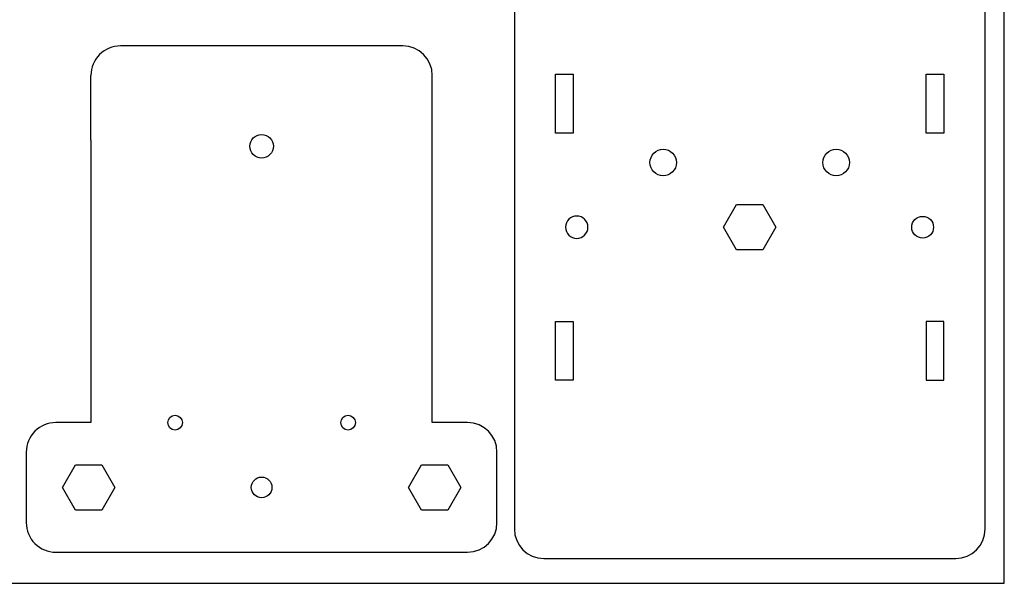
# Model space of a CAD drawing. Header units: millimetres. Extents: x -132 to 242, y -72 to 186.
# Tile 2 of 8: x 35 to 202, y -72 to 24. Entities that reach past the tile are written whole.
import ezdxf

# ---------------------------------------------------------------- set-up
doc = ezdxf.new("R2010")
doc.units = ezdxf.units.MM
doc.header["$MEASUREMENT"] = 0
doc.layers.add('CORTE_L_SER$CUT', color=178, linetype='Continuous', true_color=0x000000)

msp = doc.modelspace()

# ---------------------------------------------------------------- linework, layer by layer
for p, q in [((202.47, -71.78), (202.47, 173.22)), ((47.26, 3.51), (47.26, 14.51)), ((105.26, 3.51), (105.26, 14.51)), ((130.34, -67.55), (131.95, -67.55)), ((131.95, -67.55), (186.46, -67.55)), ((-131.53, -71.78), (202.47, -71.78))]:
    msp.add_line(p, q)
at = {"layer": 'CORTE_L_SER$CUT'}
for p, q in [((119.21, 26.7), (119.21, -62.55)), ((199.21, -62.55), (199.21, 26.7)), ((100.26, 19.51), (52.26, 19.51)), ((126.21, 14.7), (129.21, 14.7)), ((126.21, 4.7), (126.21, 14.7)), ((129.21, 14.7), (129.21, 4.7)), ((189.21, 14.7), (192.21, 14.7)), ((189.21, 4.7), (189.21, 14.7)), ((192.21, 14.7), (192.21, 4.7)), ((47.26, 3.51), (47.26, -44.49)), ((105.26, -44.49), (105.26, 3.51)), ((129.21, 4.7), (126.21, 4.7)), ((192.21, 4.7), (189.21, 4.7)), ((154.76, -11.3), (156.98, -7.44)), ((156.98, -7.44), (161.43, -7.44)), ((161.43, -7.44), (163.66, -11.3)), ((156.98, -15.15), (154.76, -11.3)), ((163.66, -11.3), (161.43, -15.15)), ((161.43, -15.15), (156.98, -15.15)), ((126.21, -37.3), (126.21, -27.3)), ((126.21, -27.3), (129.21, -27.3)), ((129.21, -27.3), (129.21, -37.3)), ((189.21, -27.3), (189.21, -37.3)), ((192.21, -27.3), (189.21, -27.3)), ((192.21, -37.3), (192.21, -27.3)), ((129.21, -37.3), (126.21, -37.3)), ((189.21, -37.3), (192.21, -37.3)), ((47.26, -44.49), (41.26, -44.49)), ((111.26, -44.49), (105.26, -44.49)), ((36.26, -49.49), (36.26, -61.49)), ((116.26, -61.49), (116.26, -49.49)), ((42.42, -55.49), (44.64, -51.64)), ((44.64, -51.64), (49.09, -51.64)), ((49.09, -51.64), (51.32, -55.49)), ((101.2, -55.49), (103.43, -51.64)), ((103.43, -51.64), (107.88, -51.64)), ((107.88, -51.64), (110.1, -55.49)), ((44.64, -59.34), (42.42, -55.49)), ((51.32, -55.49), (49.09, -59.34)), ((103.43, -59.34), (101.2, -55.49)), ((110.1, -55.49), (107.88, -59.34)), ((49.09, -59.34), (44.64, -59.34)), ((107.88, -59.34), (103.43, -59.34)), ((41.26, -66.49), (111.26, -66.49)), ((124.21, -67.55), (130.34, -67.55)), ((186.46, -67.55), (194.21, -67.55))]:
    msp.add_line(p, q, dxfattribs=at)
for centre, radius in [((76.26, 2.46), 2), ((144.51, -0.3), 2.25), ((173.9, -0.3), 2.25), ((188.6, -11.29), 1.85), ((61.56, -44.49), 1.25), ((90.96, -44.49), 1.25), ((76.26, -55.49), 1.75)]:
    msp.add_circle(centre, radius, dxfattribs=at)
for centre, radius, start, end in [((52.26, 14.51), 5, 90, 180.0004), ((100.26, 14.51), 5, 359.9999, 89.9997), ((129.81, -11.29), 1.9, 90.0008, 180.0002), ((129.81, -11.29), 1.9, 0.0007, 89.9993), ((129.81, -11.29), 1.9, 179.9999, 270.0001), ((129.81, -11.29), 1.9, 269.9998, 359.9992), ((41.26, -49.49), 5, 89.9997, 180.0003), ((111.26, -49.49), 5, 360, 90), ((41.26, -61.49), 5, 179.9996, 270), ((111.26, -61.49), 5, 270.0003, 0.0001), ((124.21, -62.55), 5, 180, 270), ((194.21, -62.55), 5, 270.0002, 359.9998)]:
    msp.add_arc(centre, radius, start, end, dxfattribs=at)

doc.saveas('drawing.dxf')
